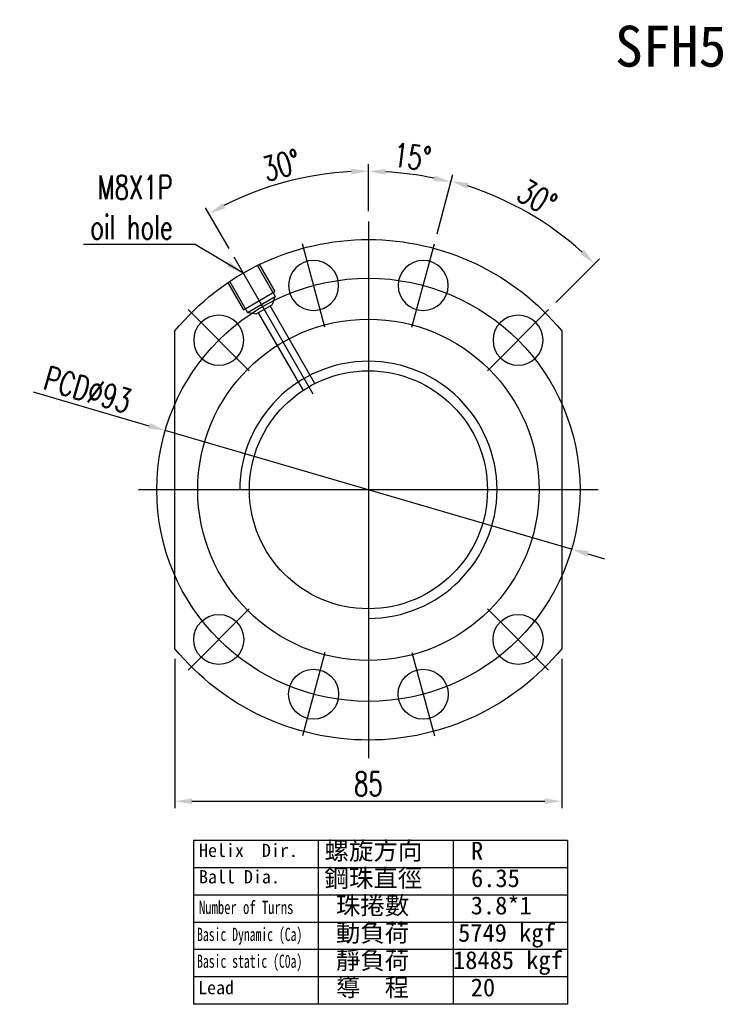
# Model space of a CAD drawing. Extents: x -366 to 906, y -44 to 705.
# Tile 1 of 49: x -366 to -213, y -44 to 172. Entities that reach past the tile are written whole.
import ezdxf
from ezdxf.enums import TextEntityAlignment as Align
from ezdxf.lldxf.tags import DXFTag

# ---------------------------------------------------------------- set-up
doc = ezdxf.new("R2010")
doc.units = 0
doc.header["$LTSCALE"] = 2
doc.header["$MEASUREMENT"] = 0
for name, color, linetype in [('CHA', 7, 'Continuous'), ('CL', 1, 'CENTER'), ('HID', 2, 'DASHED'), ('OUT', 3, 'Continuous')]:
    doc.layers.add(name, color=color, linetype=linetype)
doc.styles.add('DIM-7', font='SIMPLEX.shx', dxfattribs={"width": 0.7, "bigfont": 'chineset.shx'})
doc.styles.add('T', font='kaiu.ttf')
tags = doc.linetypes.add('CENTER', pattern=[2, 1.25, -0.25, 0.25, -0.25]).pattern_tags.tags
tags[10:11] = [DXFTag(74, 4), DXFTag(75, 0), DXFTag(340, '0'), DXFTag(46, 0.0), DXFTag(50, 0.0), DXFTag(44, 0.0), DXFTag(45, 0.0)]
tags[8:9] = [DXFTag(74, 4), DXFTag(75, 0), DXFTag(340, '0'), DXFTag(46, 0.0), DXFTag(50, 0.0), DXFTag(44, 0.0), DXFTag(45, 0.0)]
tags[6:7] = [DXFTag(74, 4), DXFTag(75, 0), DXFTag(340, '0'), DXFTag(46, 0.0), DXFTag(50, 0.0), DXFTag(44, 0.0), DXFTag(45, 0.0)]
tags[4:5] = [DXFTag(74, 4), DXFTag(75, 0), DXFTag(340, '0'), DXFTag(46, 0.0), DXFTag(50, 0.0), DXFTag(44, 0.0), DXFTag(45, 0.0)]
tags = doc.linetypes.add('DASHED', pattern=[0.75, 0.5, -0.25]).pattern_tags.tags
tags[6:7] = [DXFTag(74, 4), DXFTag(75, 0), DXFTag(340, '0'), DXFTag(46, 0.0), DXFTag(50, 0.0), DXFTag(44, 0.0), DXFTag(45, 0.0)]
tags[4:5] = [DXFTag(74, 4), DXFTag(75, 0), DXFTag(340, '0'), DXFTag(46, 0.0), DXFTag(50, 0.0), DXFTag(44, 0.0), DXFTag(45, 0.0)]
doc.dimstyles.new('CNS', dxfattribs={"dimtxt": 3.5, "dimasz": 2.5, "dimexe": 1, "dimexo": 1.5, "dimgap": 0.09, "dimtad": 0, "dimdsep": 46, "dimtxsty": 'DIM-7', "dimcen": 0.09, "dimclrd": 1, "dimclre": 1, "dimclrt": 4, "dimadec": 0, "dimazin": 0, "dimtfac": 1, "dimtix": 1, "dimtmove": 2, "dimatfit": 3, "dimfxl": 1, "dimtvp": 0.971429, "dimtolj": 1, "dimarcsym": 0})

# ---------------------------------------------------------------- blocks, each defined once
blk = doc.blocks.new('*D10')
at = {"layer": 'CHA', "lineweight": -2, "transparency": 16777216}
for p, q in [((-332.07, 31.98), (-332.07, -0.8)), ((-247.07, 31.98), (-247.07, -0.8)), ((-328.32, 0.7), (-250.82, 0.7))]:
    blk.add_line(p, q, dxfattribs=at)
at = {"layer": 'CHA', "transparency": 16777216}
for points in [[(-328.32, 1.33), (-328.32, 0.08), (-332.07, 0.7)], [(-250.82, 1.33), (-250.82, 0.08), (-247.07, 0.7)]]:
    blk.add_solid(points, dxfattribs=at)
at = {"layer": 'DEFPOINTS', "color": 0, "transparency": 16777216}
for p in [(-332.07, 34.23), (-247.07, 34.23), (-247.07, 0.7)]:
    blk.add_point(p, dxfattribs=at)
at = {"layer": 'CHA', "transparency": 16777216, "insert": (-289.57, 4.53), "char_height": 5.25, "attachment_point": 5, "style": 'DIM-7'}
blk.add_mtext('\\A1;85', dxfattribs=at)
blk = doc.blocks.new('*D11')
at = {"layer": 'CHA', "lineweight": -2, "transparency": 16777216}
for p, q in [((-289.57, 130.39), (-289.57, 140.69)), ((-320.19, 122.19), (-325.34, 131.1))]:
    blk.add_line(p, q, dxfattribs=at)
blk.add_arc((-289.57, 69.14), 70.05, 93.0677, 116.9323, dxfattribs=at)
at = {"layer": 'CHA', "transparency": 16777216}
for points in [[(-293.33, 139.71), (-293.3, 138.46), (-289.57, 139.19)], [(-320.99, 131.04), (-321.59, 132.14), (-324.59, 129.8)]]:
    blk.add_solid(points, dxfattribs=at)
at = {"layer": 'DEFPOINTS', "color": 0, "transparency": 16777216}
for p in [(-301.73, 138.13), (-289.57, 128.14), (-319.07, 120.24), (-301.69, 90.15), (-289.57, 10.14)]:
    blk.add_point(p, dxfattribs=at)
at = {"layer": 'CHA', "transparency": 16777216, "insert": (-308.69, 140.5), "char_height": 5.25, "attachment_point": 5, "rotation": 15, "style": 'DIM-7'}
blk.add_mtext('\\A1;30°', dxfattribs=at)
blk = doc.blocks.new('*D12')
at = {"layer": 'CHA', "lineweight": -2, "transparency": 16777216}
for p, q in [((-363.19, 90.66), (-337.8, 83.24)), ((-244.93, 56.1), (-334.2, 82.19)), ((-241.33, 55.05), (-237.73, 53.99))]:
    blk.add_line(p, q, dxfattribs=at)
at = {"layer": 'CHA', "transparency": 16777216}
for points in [[(-337.62, 83.84), (-337.97, 82.64), (-334.2, 82.19)], [(-241.16, 55.65), (-241.51, 54.45), (-244.93, 56.1)]]:
    blk.add_solid(points, dxfattribs=at)
at = {"layer": 'DEFPOINTS', "color": 0, "transparency": 16777216}
for p in [(-334.2, 82.19), (-244.93, 56.1)]:
    blk.add_point(p, dxfattribs=at)
at = {"layer": 'CHA', "transparency": 16777216, "insert": (-351.22, 91.15), "char_height": 5.25, "attachment_point": 5, "rotation": 343.7085, "style": 'DIM-7'}
blk.add_mtext('\\A1;PCD∅93', dxfattribs=at)
blk = doc.blocks.new('*D13')
at = {"layer": 'CHA', "lineweight": -2, "transparency": 16777216}
for p, q in [((-289.57, 130.39), (-289.57, 140.63)), ((-274.49, 125.41), (-271.06, 138.2))]:
    blk.add_line(p, q, dxfattribs=at)
blk.add_arc((-289.57, 69.14), 69.99, 78.0702, 86.9298, dxfattribs=at)
at = {"layer": 'CHA', "transparency": 16777216}
for points in [[(-285.83, 138.41), (-285.8, 139.66), (-289.57, 139.13)], [(-274.95, 138.23), (-275.24, 137.01), (-271.45, 136.75)]]:
    blk.add_solid(points, dxfattribs=at)
at = {"layer": 'DEFPOINTS', "color": 0, "transparency": 16777216}
for p in [(-277.41, 138.07), (-289.57, 128.14), (-275.07, 123.23), (-279.99, 104.88), (-289.57, 10.14)]:
    blk.add_point(p, dxfattribs=at)
at = {"layer": 'CHA', "transparency": 16777216, "insert": (-279.93, 142.33), "char_height": 5.25, "attachment_point": 5, "rotation": 352.5, "style": 'DIM-7'}
blk.add_mtext('\\A1;15°', dxfattribs=at)
blk = doc.blocks.new('*D14')
at = {"layer": 'CHA', "lineweight": -2, "transparency": 16777216}
for p, q in [((-274.49, 125.41), (-270.99, 138.46)), ((-248.38, 110.33), (-238.82, 119.89))]:
    blk.add_line(p, q, dxfattribs=at)
blk.add_arc((-289.57, 69.14), 70.26, 48.0583, 71.9417, dxfattribs=at)
at = {"layer": 'CHA', "transparency": 16777216}
for points in [[(-267.96, 135.35), (-267.61, 136.54), (-271.38, 137.01)], [(-242.17, 121.86), (-243.03, 120.95), (-239.88, 118.83)]]:
    blk.add_solid(points, dxfattribs=at)
at = {"layer": 'DEFPOINTS', "color": 0, "transparency": 16777216}
for p in [(-249.26, 126.7), (-275.07, 123.23), (-249.97, 108.74), (-279.99, 104.88), (-263.4, 95.31)]:
    blk.add_point(p, dxfattribs=at)
at = {"layer": 'CHA', "transparency": 16777216, "insert": (-252.52, 133.31), "char_height": 5.25, "attachment_point": 5, "rotation": 330, "style": 'DIM-7'}
blk.add_mtext('\\A1;30°', dxfattribs=at)

msp = doc.modelspace()

# ---------------------------------------------------------------- linework, layer by layer
at = {"layer": 'CHA', "color": 0}
for p, q in [((-245.84, -7.896), (-327.973, -7.896)), ((-327.973, -7.896), (-327.973, -43.925)), ((-300.595, -7.896), (-300.595, -43.925)), ((-270.968, -7.896), (-270.968, -43.925)), ((-245.84, -7.896), (-245.84, -43.925)), ((-245.84, -13.901), (-327.973, -13.901)), ((-245.84, -19.905), (-327.973, -19.905)), ((-245.84, -25.91), (-327.973, -25.91)), ((-245.84, -31.915), (-327.973, -31.915)), ((-245.84, -37.92), (-327.973, -37.92)), ((-245.84, -43.925), (-327.973, -43.925))]:
    msp.add_line(p, q, dxfattribs=at)
msp.add_arc((-289.566, 69.143), 28.255, 270, 180, dxfattribs=at)
at = {"layer": 'CL', "color": 0, "ltscale": 3}
for p, q in [((-289.566, 128.143), (-289.566, 10.143)), ((-239.066, 69.143), (-340.066, 69.143))]:
    msp.add_line(p, q, dxfattribs=at)
at = {"layer": 'CL', "color": 0, "ltscale": 2}
for p, q in [((-299.142, 104.882), (-304.06, 123.235)), ((-279.989, 104.882), (-275.072, 123.235)), ((-301.693, 90.148), (-319.066, 120.238)), ((-315.729, 95.306), (-329.164, 108.741)), ((-263.403, 95.306), (-249.968, 108.741)), ((-315.729, 42.98), (-329.164, 29.545)), ((-263.403, 42.98), (-249.968, 29.545)), ((-299.142, 33.404), (-304.06, 15.051)), ((-279.989, 33.404), (-275.072, 15.051))]:
    msp.add_line(p, q, dxfattribs=at)
at = {"layer": 'CL', "color": 0, "ltscale": 3}
msp.add_circle((-289.566, 69.143), 46.5, dxfattribs=at)
at = {"layer": 'HID', "color": 0}
for p, q in [((-314.035, 118.524), (-310.035, 111.596)), ((-313.602, 118.774), (-310.102, 112.712)), ((-320.53, 114.774), (-317.03, 108.712)), ((-320.097, 115.024), (-316.097, 108.096)), ((-317.03, 108.712), (-310.102, 112.712)), ((-316.097, 108.096), (-310.035, 111.596)), ((-310.121, 111.546), (-310.734, 109.807)), ((-314.198, 107.807), (-310.734, 109.807)), ((-316.01, 108.146), (-314.198, 107.807))]:
    msp.add_line(p, q, dxfattribs=at)
at = {"layer": 'HID', "color": 0, "ltscale": 2.154286}
for p, q in [((-301.32, 92.502), (-311.167, 109.557)), ((-313.765, 108.057), (-303.918, 91.002))]:
    msp.add_line(p, q, dxfattribs=at)
at = {"layer": 'OUT', "color": 0}
for p, q in [((-332.066, 34.232), (-332.066, 104.053)), ((-247.066, 104.053), (-247.066, 34.232))]:
    msp.add_line(p, q, dxfattribs=at)
at = {"layer": 'OUT', "color": 0, "extrusion": (0, 0, -1)}
for centre in [(301.601, 114.058), (277.531, 114.058), (322.446, 102.023), (256.685, 102.023)]:
    msp.add_circle(centre, 5.5, dxfattribs=at)
at = {"layer": 'OUT', "color": 0}
for centre, radius in [((-289.566, 69.143), 37.5), ((-289.566, 69.143), 26.15), ((-322.446, 36.262), 5.5), ((-256.685, 36.262), 5.5), ((-301.601, 24.227), 5.5), ((-277.531, 24.227), 5.5)]:
    msp.add_circle(centre, radius, dxfattribs=at)
at = {"layer": 'OUT', "color": 0, "extrusion": (0, 0, -1)}
for start, end in [(39.40057, 140.59943), (219.40057, 320.59943)]:
    msp.add_arc((289.566, 69.143), 55, start, end, dxfattribs=at)

# ---------------------------------------------------------------- texts
at = {"layer": 'CHA', "color": 0, "style": 'T'}
msp.add_text('SFH5020', height=9, dxfattribs=at).set_placement((-213.973, 166.635), align=Align.MIDDLE)
for s, height, p in [('Helix  Dir.', 2.90304, (-326.781, -11.549)), ('螺旋方向', 3.9375, (-299.204, -12.158)), ('R', 3.938, (-267.016, -12.158)), ('Ball Dia.', 2.903, (-326.781, -17.347)), ('鋼珠直徑', 3.9375, (-299.204, -18.163)), ('6.35', 3.9375, (-267.016, -18.163)), ('珠捲數', 3.9375, (-296.704, -24.168)), ('3.8*1', 3.9375, (-267.076, -24.168)), ('動負荷', 3.9375, (-296.704, -30.173)), ('5749 kgf', 3.9375, (-269.852, -30.173)), ('靜負荷', 3.9375, (-296.704, -36.178)), ('18485 kgf', 3.9375, (-270.968, -36.178)), ('Lead', 2.903, (-326.988, -41.708)), ('導  程', 3.9375, (-296.704, -42.182)), ('20', 3.9375, (-267.076, -42.182))]:
    msp.add_text(s, height=height, dxfattribs=at).set_placement(p)
for s, width, p in [('Number of Turns', 0.7, (-326.781, -24.079)), ('Basic Dynamic (Ca)', 0.65, (-327.195, -30.011)), ('Basic static (C0a)', 0.65, (-327.195, -35.907))]:
    msp.add_text(s, height=2.90304, dxfattribs=dict(at, width=width)).set_placement(p)
at = {"layer": 'CHA', "color": 0, "insert": (-332.539, 124.232), "char_height": 5.25, "attachment_point": 9, "style": 'DIM-7'}
msp.add_mtext('\\A1;M8X1P\\Poil hole', dxfattribs=at)

# ---------------------------------------------------------------- dimensions: what is measured, and where the dimension line sits
at = {"layer": 'CHA', "color": 0}
for base, line1, line2, picture, middle in [((-301.729, 138.125), ((-289.566, 128.143), (-289.566, 10.143)), ((-301.693, 90.148), (-319.066, 120.238)), '*D11', (-308.685, 140.497)), ((-277.412, 138.07), ((-279.989, 104.882), (-275.072, 123.235)), ((-289.566, 128.143), (-289.566, 10.143)), '*D13', (-279.931, 142.327)), ((-249.264, 126.699), ((-263.403, 95.306), (-249.968, 108.741)), ((-279.989, 104.882), (-275.072, 123.235)), '*D14', (-252.522, 133.305))]:
    dim = msp.add_angular_dim_2l(base=base, line1=line1, line2=line2, dimstyle='CNS', override={"dimscale": 1.5, "dimgap": 0.8, "dimtad": 1, "dimclrd": 256, "dimclre": 256, "dimclrt": 256, "dimtix": 0, "dimtmove": 0}, dxfattribs=at)
    dim.commit()
    dim.dimension.update_dxf_attribs({"geometry": picture, "text_midpoint": middle})
dim = msp.add_diameter_dim_2p(p1=(-244.933, 56.098), p2=(-334.199, 82.187), text='PCD<>', dimstyle='CNS', override={"dimscale": 1.5, "dimgap": 0.8, "dimtad": 1, "dimclrd": 256, "dimclre": 256, "dimclrt": 256, "dimtix": 0, "dimtmove": 0}, dxfattribs=at)
dim.commit()
dim.dimension.update_dxf_attribs({"geometry": '*D12', "text_midpoint": (-351.219, 91.146)})
dim = msp.add_linear_dim(base=(-247.066, 0.705), p1=(-332.066, 34.232), p2=(-247.066, 34.232), dimstyle='CNS', override={"dimscale": 1.5, "dimgap": 0.8, "dimtad": 1, "dimclrd": 256, "dimclre": 256, "dimclrt": 256, "dimtix": 0, "dimtmove": 0}, dxfattribs=at)
dim.commit()
dim.dimension.update_dxf_attribs({"geometry": '*D10', "text_midpoint": (-289.566, 4.53)})

# ---------------------------------------------------------------- leaders
at = {"layer": 'CHA', "color": 0, "annotation_type": 0, "has_hookline": 1, "hookline_direction": 1, "text_width": 19.6}
msp.add_leader([(-317.066, 116.774), (-327.589, 123.032), (-331.339, 123.032)], dimstyle='CNS', override={"dimscale": 1.5, "dimgap": 0.8, "dimtad": 1, "dimclrd": 256, "dimclre": 256, "dimclrt": 256, "dimtix": 0, "dimtmove": 0}, dxfattribs=at)

doc.saveas('drawing.dxf')
